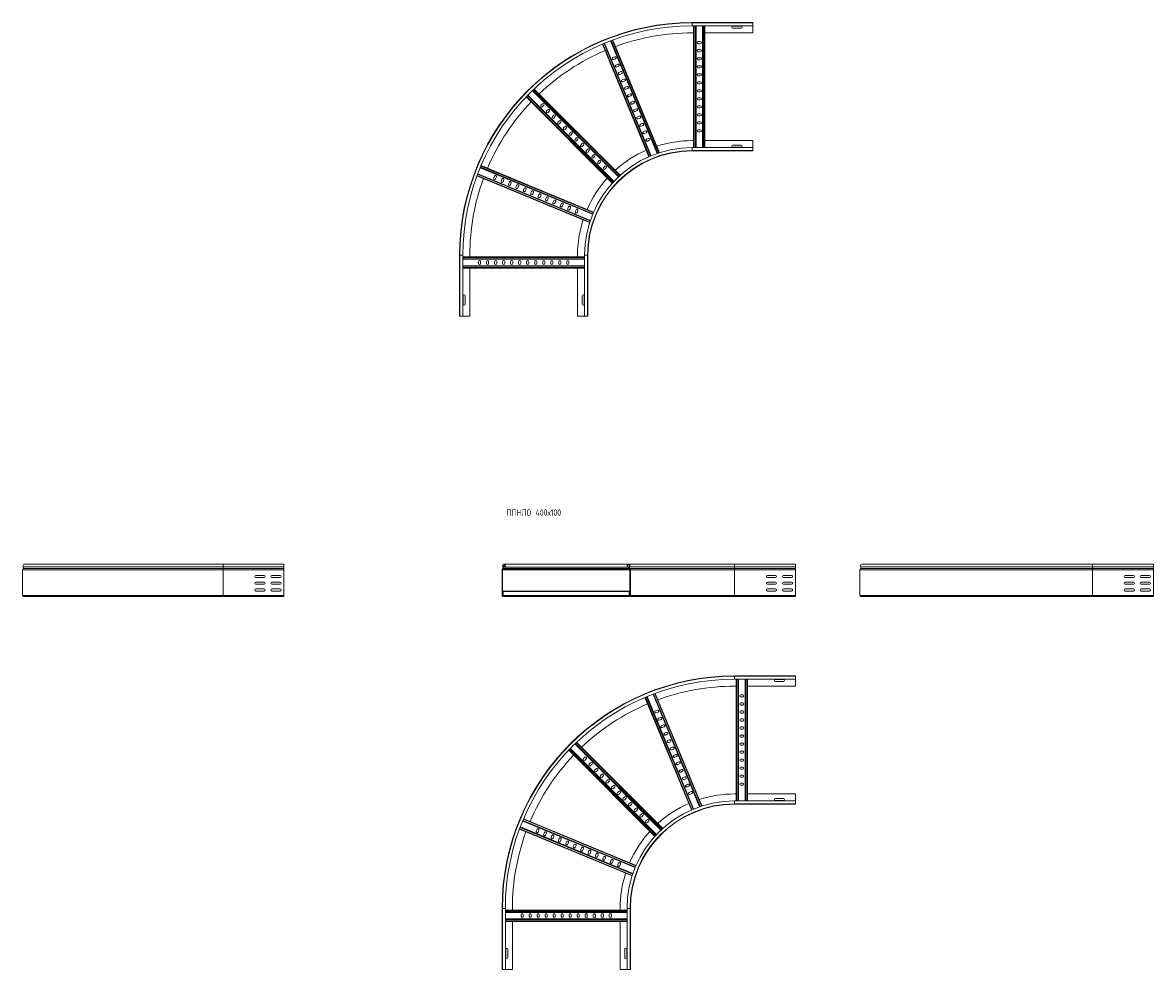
# Model space of a CAD drawing. Header units: millimetres. Extents: x -45 to 12912, y -6292 to 295.
# Tile 7 of 13: x 3116 to 6642, y -5996 to -3044. Entities that reach past the tile are written whole.
import ezdxf

# ---------------------------------------------------------------- set-up
doc = ezdxf.new("R2010")
doc.units = ezdxf.units.MM
doc.styles.add('SLDTEXTSTYLE0', font='TXT', dxfattribs={"width": 0.7, "bigfont": 'bigfont'})

msp = doc.modelspace()

# ---------------------------------------------------------------- linework, layer by layer
at = {"color": 7, "linetype": 'Continuous', "lineweight": 15}
for p, q in [((5203.3, -3044.4), (5393.3, -3044.4)), ((5393.3, -3045.6), (5203.3, -3045.6)), ((5203.3, -3054.7), (5393.3, -3054.7)), ((5208.3, -3434.2), (5208.3, -3054.7)), ((5215.8, -3434.2), (5215.8, -3054.7)), ((5235.8, -3434.2), (5235.8, -3054.7)), ((5243.3, -3434.2), (5243.3, -3054.7)), ((5330.5, -3055.7), (5356, -3055.7)), ((5356, -3062.2), (5330.5, -3062.2)), ((5393.3, -3045.6), (5393.3, -3044.4)), ((5393.3, -3054.7), (5393.3, -3045.6)), ((5393.3, -3076.4), (5393.3, -3054.7)), ((5094.4, -3452.4), (4949, -3101.4)), ((5101.5, -3450), (4956, -3098.8)), ((5203.3, -3076.4), (5208.3, -3076.4)), ((5243.3, -3076.4), (5393.3, -3076.4)), ((5068.8, -3462.4), (4923.5, -3111.7)), ((5075.7, -3459.4), (4930.4, -3108.8)), ((5229, -3103.7), (5222.5, -3103.7)), ((5222.5, -3110.2), (5229, -3110.2)), ((5229, -3128.7), (5222.5, -3128.7)), ((5222.5, -3135.2), (5229, -3135.2)), ((4962.3, -3151.1), (4956.3, -3153.6)), ((4958.8, -3159.6), (4964.8, -3157.1)), ((5229, -3153.7), (5222.5, -3153.7)), ((5222.5, -3160.2), (5229, -3160.2)), ((4971.9, -3174.2), (4965.9, -3176.7)), ((4968.4, -3182.7), (4974.4, -3180.2)), ((4981.4, -3197.3), (4975.4, -3199.8)), ((4977.9, -3205.8), (4983.9, -3203.3)), ((5229, -3178.7), (5222.5, -3178.7)), ((5222.5, -3185.2), (5229, -3185.2)), ((5229, -3203.7), (5222.5, -3203.7)), ((4991, -3220.4), (4985, -3222.9)), ((4987.5, -3228.9), (4993.5, -3226.4)), ((5000.6, -3243.5), (4994.6, -3246)), ((5222.5, -3210.2), (5229, -3210.2)), ((5229, -3228.7), (5222.5, -3228.7)), ((5222.5, -3235.2), (5229, -3235.2)), ((4954.5, -3544.7), (4686, -3276.1)), ((4959.6, -3539.2), (4691.2, -3270.7)), ((4973.8, -3525.1), (4705.3, -3256.6)), ((4979.3, -3520), (4710.7, -3251.4)), ((4997.1, -3252), (5003.1, -3249.5)), ((5010.1, -3266.6), (5004.1, -3269.1)), ((5006.6, -3275.1), (5012.6, -3272.6)), ((5229, -3253.7), (5222.5, -3253.7)), ((5222.5, -3260.2), (5229, -3260.2)), ((5229, -3278.7), (5222.5, -3278.7)), ((4736.8, -3297.6), (4732.2, -3302.2)), ((4736.8, -3306.8), (4741.4, -3302.2)), ((5019.7, -3289.7), (5013.7, -3292.2)), ((5016.2, -3298.2), (5022.2, -3295.7)), ((5029.3, -3312.8), (5023.3, -3315.3)), ((5222.5, -3285.2), (5229, -3285.2)), ((5229, -3303.7), (5222.5, -3303.7)), ((5222.5, -3310.2), (5229, -3310.2)), ((4754.5, -3315.3), (4749.9, -3319.9)), ((4754.5, -3324.5), (4759.1, -3319.9)), ((4772.2, -3333), (4767.6, -3337.6)), ((4772.2, -3342.2), (4776.8, -3337.6)), ((5025.8, -3321.3), (5031.8, -3318.8)), ((5038.8, -3335.9), (5032.8, -3338.4)), ((5035.3, -3344.4), (5041.3, -3341.9)), ((5229, -3328.7), (5222.5, -3328.7)), ((5222.5, -3335.2), (5229, -3335.2)), ((4789.8, -3350.7), (4785.2, -3355.3)), ((4789.8, -3359.8), (4794.4, -3355.3)), ((4807.5, -3368.3), (4802.9, -3372.9)), ((4807.5, -3377.5), (4812.1, -3372.9)), ((5048.4, -3359), (5042.4, -3361.5)), ((5044.9, -3367.5), (5050.9, -3365)), ((5058, -3382.1), (5052, -3384.6)), ((5229, -3353.7), (5222.5, -3353.7)), ((5222.5, -3360.2), (5229, -3360.2)), ((5229, -3378.7), (5222.5, -3378.7)), ((4825.2, -3386), (4820.6, -3390.6)), ((4825.2, -3395.2), (4829.8, -3390.6)), ((4842.9, -3403.7), (4838.3, -3408.3)), ((4842.9, -3412.9), (4847.5, -3408.3)), ((5054.5, -3390.6), (5060.5, -3388.1)), ((5067.5, -3405.2), (5061.5, -3407.7)), ((5064, -3413.7), (5070, -3411.2)), ((5203.3, -3412.4), (5208.3, -3412.4)), ((5222.5, -3385.2), (5229, -3385.2)), ((5243.3, -3412.4), (5393.3, -3412.4)), ((5393.3, -3412.4), (5393.3, -3434.2)), ((4860.5, -3421.4), (4856, -3426)), ((4860.5, -3430.6), (4865.1, -3426)), ((4878.2, -3439), (4873.6, -3443.6)), ((4878.2, -3448.2), (4882.8, -3443.6)), ((5393.3, -3434.2), (5203.3, -3434.2)), ((5203.3, -3443.3), (5393.3, -3443.3)), ((5203.3, -3444.4), (5393.3, -3444.4)), ((5356, -3426.7), (5330.5, -3426.7)), ((5330.5, -3433.2), (5356, -3433.2)), ((5393.3, -3434.2), (5393.3, -3443.3)), ((5393.3, -3443.3), (5393.3, -3444.4)), ((4896.1, -3635.2), (4545.4, -3490)), ((4895.9, -3456.7), (4891.3, -3461.3)), ((4895.9, -3465.9), (4900.5, -3461.3)), ((4913.6, -3474.4), (4909, -3479)), ((4913.6, -3483.6), (4918.2, -3479)), ((4883.7, -3668), (4532.5, -3522.5)), ((4886.1, -3660.9), (4535.1, -3515.5)), ((4893.1, -3642.1), (4542.5, -3496.9)), ((4587.3, -3522.8), (4584.8, -3528.8)), ((4590.8, -3531.2), (4593.3, -3525.2)), ((4931.3, -3492.1), (4926.7, -3496.7)), ((4931.3, -3501.3), (4935.9, -3496.7)), ((4610.4, -3532.3), (4607.9, -3538.3)), ((4613.9, -3540.8), (4616.4, -3534.8)), ((4633.5, -3541.9), (4631, -3547.9)), ((4637, -3550.4), (4639.5, -3544.4)), ((4656.6, -3551.5), (4654.1, -3557.5)), ((4660.1, -3559.9), (4662.6, -3553.9)), ((4679.7, -3561), (4677.2, -3567)), ((4683.2, -3569.5), (4685.7, -3563.5)), ((4702.8, -3570.6), (4700.3, -3576.6)), ((4706.3, -3579.1), (4708.8, -3573.1)), ((4725.9, -3580.2), (4723.4, -3586.2)), ((4729.4, -3588.6), (4731.9, -3582.6)), ((4749, -3589.7), (4746.5, -3595.7)), ((4752.5, -3598.2), (4755, -3592.2)), ((4772.1, -3599.3), (4769.6, -3605.3)), ((4775.6, -3607.8), (4778.1, -3601.8)), ((4795.2, -3608.9), (4792.7, -3614.9)), ((4798.7, -3617.3), (4801.2, -3611.3)), ((4818.3, -3618.4), (4815.8, -3624.4)), ((4821.8, -3626.9), (4824.3, -3620.9)), ((4841.4, -3628), (4838.9, -3634)), ((4844.9, -3636.5), (4847.4, -3630.5)), ((4478.3, -3769.4), (4478.3, -3959.4)), ((4479.4, -3769.4), (4479.4, -3959.4)), ((4488.5, -3959.4), (4488.5, -3769.4)), ((4510.3, -3769.4), (4510.3, -3774.7)), ((4846.3, -3769.4), (4846.3, -3774.7)), ((4868, -3769.4), (4868, -3959.4)), ((4877.1, -3959.4), (4877.1, -3769.4)), ((4878.3, -3769.4), (4878.3, -3959.4)), ((4868, -3774.7), (4488.5, -3774.7)), ((4868, -3782.2), (4488.5, -3782.2)), ((4868, -3802.2), (4488.5, -3802.2)), ((4537.5, -3789), (4537.5, -3795.5)), ((4544, -3795.5), (4544, -3789)), ((4562.5, -3789), (4562.5, -3795.5)), ((4569, -3795.5), (4569, -3789)), ((4587.5, -3789), (4587.5, -3795.5)), ((4594, -3795.5), (4594, -3789)), ((4612.5, -3789), (4612.5, -3795.5)), ((4619, -3795.5), (4619, -3789)), ((4637.5, -3789), (4637.5, -3795.5)), ((4644, -3795.5), (4644, -3789)), ((4662.5, -3789), (4662.5, -3795.5)), ((4669, -3795.5), (4669, -3789)), ((4687.5, -3789), (4687.5, -3795.5)), ((4694, -3795.5), (4694, -3789)), ((4712.5, -3789), (4712.5, -3795.5)), ((4719, -3795.5), (4719, -3789)), ((4737.5, -3789), (4737.5, -3795.5)), ((4744, -3795.5), (4744, -3789)), ((4762.5, -3789), (4762.5, -3795.5)), ((4769, -3795.5), (4769, -3789)), ((4787.5, -3789), (4787.5, -3795.5)), ((4794, -3795.5), (4794, -3789)), ((4812.5, -3789), (4812.5, -3795.5)), ((4819, -3795.5), (4819, -3789)), ((4868, -3809.7), (4488.5, -3809.7)), ((4510.3, -3809.7), (4510.3, -3959.4)), ((4846.3, -3809.7), (4846.3, -3959.4)), ((4489.5, -3922.2), (4489.5, -3896.7)), ((4496, -3896.7), (4496, -3922.2)), ((4860.5, -3896.7), (4860.5, -3922.2)), ((4867, -3922.2), (4867, -3896.7)), ((4479.4, -3959.4), (4478.3, -3959.4)), ((4488.5, -3959.4), (4479.4, -3959.4)), ((4510.3, -3959.4), (4488.5, -3959.4)), ((4846.3, -3959.4), (4868, -3959.4)), ((4868, -3959.4), (4877.1, -3959.4)), ((4877.1, -3959.4), (4878.3, -3959.4)), ((3115.8, -4750.5), (3115.8, -4830.8)), ((3740.8, -4750.5), (3115.8, -4750.5)), ((3117.8, -4746), (3117.4, -4746.3)), ((3740.8, -4746.3), (3117.4, -4746.3)), ((3740.8, -4746), (3117.8, -4746)), ((3740.8, -4740.7), (3117.9, -4740.7)), ((3740.8, -4733.2), (3121.4, -4733.2)), ((3930.8, -4733.2), (3740.8, -4733.2)), ((3740.8, -4740.7), (3930.8, -4740.7)), ((3740.8, -4740.7), (3740.8, -4746)), ((3740.8, -4746), (3740.8, -4746.3)), ((3740.8, -4746), (3930.8, -4746)), ((3740.8, -4746.3), (3740.8, -4750.5)), ((3740.8, -4746.3), (3930.8, -4746.3)), ((3740.8, -4750.5), (3740.8, -4830.8)), ((3740.8, -4750.5), (3930.8, -4750.5)), ((3930.8, -4733.2), (3930.8, -4740.7)), ((3930.8, -4740.7), (3930.8, -4746)), ((3930.8, -4746), (3930.8, -4746.3)), ((3930.8, -4746.3), (3930.8, -4750.5)), ((3930.8, -4750.5), (3930.8, -4830.8)), ((4610.9, -4750.5), (4610.9, -4830.8)), ((4612.1, -4830.8), (4612.1, -4750.5)), ((4612.9, -4746), (4612.6, -4746.3)), ((4613.4, -4747.2), (4613.8, -4746.8)), ((5335.9, -4733.2), (4616.6, -4733.2)), ((4617.7, -4740.9), (4618.2, -4742)), ((4618.2, -4742), (5003.6, -4742)), ((5004.1, -4740.9), (5003.6, -4742)), ((5006.7, -4742), (5003.6, -4742)), ((5007.2, -4740.9), (5004.1, -4740.9)), ((5335.9, -4733.2), (5005.2, -4733.2)), ((5008.4, -4747.2), (5008, -4746.8)), ((5335.9, -4740.7), (5008.7, -4740.7)), ((5008.9, -4746), (5009.3, -4746.3)), ((5335.9, -4746), (5008.9, -4746)), ((5335.9, -4746.3), (5009.3, -4746.3)), ((5009.7, -4830.8), (5009.7, -4750.5)), ((5010.9, -4750.5), (5010.9, -4830.8)), ((5335.9, -4750.5), (5010.9, -4750.5)), ((5525.9, -4733.2), (5335.9, -4733.2)), ((5525.9, -4733.2), (5335.9, -4733.2)), ((5335.9, -4740.7), (5335.9, -4746)), ((5335.9, -4740.7), (5525.9, -4740.7)), ((5335.9, -4746), (5335.9, -4746.3)), ((5335.9, -4746), (5525.9, -4746)), ((5335.9, -4746.3), (5335.9, -4750.5)), ((5335.9, -4746.3), (5525.9, -4746.3)), ((5335.9, -4750.5), (5335.9, -4830.8)), ((5335.9, -4750.5), (5525.9, -4750.5)), ((5525.9, -4733.2), (5525.9, -4740.7)), ((5525.9, -4740.7), (5525.9, -4746)), ((5525.9, -4746), (5525.9, -4746.3)), ((5525.9, -4746.3), (5525.9, -4750.5)), ((5525.9, -4750.5), (5525.9, -4830.8)), ((5726.8, -4750.5), (5726.8, -4830.8)), ((6451.8, -4750.5), (5726.8, -4750.5)), ((5728.8, -4746), (5728.5, -4746.3)), ((6451.8, -4746.3), (5728.5, -4746.3)), ((6451.8, -4746), (5728.8, -4746)), ((6451.8, -4740.7), (5729, -4740.7)), ((6451.8, -4733.2), (5732.5, -4733.2)), ((6641.8, -4733.2), (6451.8, -4733.2)), ((6451.8, -4740.7), (6641.8, -4740.7)), ((6451.8, -4740.7), (6451.8, -4746)), ((6451.8, -4746), (6451.8, -4746.3)), ((6451.8, -4746), (6641.8, -4746)), ((6451.8, -4746.3), (6451.8, -4750.5)), ((6451.8, -4746.3), (6641.8, -4746.3)), ((6451.8, -4750.5), (6451.8, -4830.8)), ((6451.8, -4750.5), (6641.8, -4750.5)), ((6641.8, -4733.2), (6641.8, -4740.7)), ((6641.8, -4740.7), (6641.8, -4746)), ((6641.8, -4746), (6641.8, -4746.3)), ((6641.8, -4746.3), (6641.8, -4750.5)), ((6641.8, -4750.5), (6641.8, -4830.8)), ((3843, -4768), (3868.5, -4768)), ((3868.5, -4774.5), (3843, -4774.5)), ((3843, -4789), (3868.5, -4789)), ((3893, -4768), (3918.5, -4768)), ((3918.5, -4774.5), (3893, -4774.5)), ((3893, -4789), (3918.5, -4789)), ((5463.7, -4768), (5438.2, -4768)), ((5438.2, -4774.5), (5463.7, -4774.5)), ((5463.7, -4789), (5438.2, -4789)), ((5513.7, -4768), (5488.2, -4768)), ((5488.2, -4774.5), (5513.7, -4774.5)), ((5513.7, -4789), (5488.2, -4789)), ((6554.1, -4768), (6579.6, -4768)), ((6579.6, -4774.5), (6554.1, -4774.5)), ((6554.1, -4789), (6579.6, -4789)), ((6604.1, -4768), (6629.6, -4768)), ((6629.6, -4774.5), (6604.1, -4774.5)), ((6604.1, -4789), (6629.6, -4789)), ((3868.5, -4795.5), (3843, -4795.5)), ((3868.5, -4810), (3843, -4810)), ((3843, -4816.5), (3868.5, -4816.5)), ((3918.5, -4795.5), (3893, -4795.5)), ((3918.5, -4810), (3893, -4810)), ((3893, -4816.5), (3918.5, -4816.5)), ((5007.4, -4816.6), (4614.4, -4816.6)), ((4614.4, -4818.4), (4614.4, -4816.6)), ((5007.4, -4818.4), (4614.4, -4818.4)), ((4614.4, -4830.2), (4614.4, -4818.4)), ((5007.4, -4830.2), (4614.4, -4830.2)), ((4614.4, -4832), (4614.4, -4830.2)), ((5009.7, -4816.6), (5007.4, -4816.6)), ((5007.4, -4818.4), (5007.4, -4816.6)), ((5007.4, -4830.2), (5007.4, -4818.4)), ((5007.4, -4832), (5007.4, -4830.2)), ((5438.2, -4795.5), (5463.7, -4795.5)), ((5463.7, -4810), (5438.2, -4810)), ((5438.2, -4816.5), (5463.7, -4816.5)), ((5488.2, -4795.5), (5513.7, -4795.5)), ((5513.7, -4810), (5488.2, -4810)), ((5488.2, -4816.5), (5513.7, -4816.5)), ((6579.6, -4795.5), (6554.1, -4795.5)), ((6579.6, -4810), (6554.1, -4810)), ((6554.1, -4816.5), (6579.6, -4816.5)), ((6629.6, -4795.5), (6604.1, -4795.5)), ((6629.6, -4810), (6604.1, -4810)), ((6604.1, -4816.5), (6629.6, -4816.5)), ((3740.8, -4830.8), (3115.8, -4830.8)), ((3740.8, -4833.2), (3118.2, -4833.2)), ((3740.8, -4830.8), (3740.8, -4833.2)), ((3740.8, -4830.8), (3930.8, -4830.8)), ((3740.8, -4833.2), (3930.8, -4833.2)), ((3930.8, -4830.8), (3930.8, -4833.2)), ((4642.9, -4832), (4613.3, -4832)), ((4613.3, -4833.2), (4642.9, -4833.2)), ((4642.9, -4833.2), (4642.9, -4832)), ((4978.9, -4832), (4642.9, -4832)), ((4642.9, -4833.2), (4978.9, -4833.2)), ((4978.9, -4833.2), (4978.9, -4832)), ((4978.9, -4832), (5008.5, -4832)), ((5008.5, -4833.2), (4978.9, -4833.2)), ((5335.9, -4833.2), (5008.5, -4833.2)), ((5335.9, -4830.8), (5010.9, -4830.8)), ((5335.9, -4830.8), (5335.9, -4833.2)), ((5335.9, -4830.8), (5525.9, -4830.8)), ((5335.9, -4833.2), (5525.9, -4833.2)), ((5525.9, -4830.8), (5525.9, -4833.2)), ((6451.8, -4830.8), (5726.8, -4830.8)), ((6451.8, -4833.2), (5729.2, -4833.2)), ((6451.8, -4830.8), (6451.8, -4833.2)), ((6451.8, -4830.8), (6641.8, -4830.8)), ((6451.8, -4833.2), (6641.8, -4833.2)), ((6641.8, -4830.8), (6641.8, -4833.2)), ((6641.8, -4832), (6641.8, -4830.8)), ((5335.9, -5081.1), (5525.9, -5081.1)), ((5525.9, -5082.2), (5335.9, -5082.2)), ((5335.9, -5091.3), (5525.9, -5091.3)), ((5340.9, -5470.9), (5340.9, -5091.3)), ((5348.4, -5470.9), (5348.4, -5091.3)), ((5368.4, -5470.9), (5368.4, -5091.3)), ((5375.9, -5470.9), (5375.9, -5091.3)), ((5463.2, -5092.4), (5488.7, -5092.4)), ((5488.7, -5098.9), (5463.2, -5098.9)), ((5525.9, -5082.2), (5525.9, -5081.1)), ((5525.9, -5091.3), (5525.9, -5082.2)), ((5525.9, -5113.1), (5525.9, -5091.3)), ((5208.3, -5496.1), (5063.1, -5145.5)), ((5227, -5489.1), (5081.7, -5138.1)), ((5234.2, -5486.7), (5088.7, -5135.5)), ((5335.9, -5113.1), (5340.9, -5113.1)), ((5361.7, -5140.4), (5355.2, -5140.4)), ((5355.2, -5146.9), (5361.7, -5146.9)), ((5375.9, -5113.1), (5525.9, -5113.1)), ((5201.4, -5499.1), (5056.2, -5148.4)), ((5361.7, -5165.4), (5355.2, -5165.4)), ((5355.2, -5171.9), (5361.7, -5171.9)), ((5095, -5187.8), (5088.9, -5190.3)), ((5091.4, -5196.3), (5097.4, -5193.8)), ((5104.5, -5210.9), (5098.5, -5213.4)), ((5101, -5219.4), (5107, -5216.9)), ((5361.7, -5190.4), (5355.2, -5190.4)), ((5355.2, -5196.9), (5361.7, -5196.9)), ((5361.7, -5215.4), (5355.2, -5215.4)), ((5114.1, -5234), (5108.1, -5236.5)), ((5110.6, -5242.5), (5116.6, -5240)), ((5355.2, -5221.9), (5361.7, -5221.9)), ((5361.7, -5240.4), (5355.2, -5240.4)), ((5355.2, -5246.9), (5361.7, -5246.9)), ((5112, -5556.7), (4843.4, -5288.1)), ((5123.7, -5257.1), (5117.7, -5259.6)), ((5120.1, -5265.6), (5126.1, -5263.1)), ((5133.2, -5280.2), (5127.2, -5282.7)), ((5129.7, -5288.7), (5135.7, -5286.2)), ((5361.7, -5265.4), (5355.2, -5265.4)), ((5355.2, -5271.9), (5361.7, -5271.9)), ((5087.2, -5581.4), (4818.6, -5312.8)), ((5092.3, -5575.9), (4823.8, -5307.4)), ((5106.4, -5561.7), (4838, -5293.3)), ((5142.8, -5303.3), (5136.8, -5305.8)), ((5139.3, -5311.8), (5145.3, -5309.3)), ((5361.7, -5290.4), (5355.2, -5290.4)), ((5355.2, -5296.9), (5361.7, -5296.9)), ((5361.7, -5315.4), (5355.2, -5315.4)), ((5355.2, -5321.9), (5361.7, -5321.9)), ((4869.5, -5334.3), (4864.9, -5338.9)), ((4869.5, -5343.5), (4874, -5338.9)), ((4887.1, -5352), (4882.5, -5356.6)), ((4887.1, -5361.2), (4891.7, -5356.6)), ((5152.4, -5326.4), (5146.4, -5328.9)), ((5148.8, -5334.9), (5154.8, -5332.4)), ((5161.9, -5349.5), (5155.9, -5352)), ((5158.4, -5358), (5164.4, -5355.5)), ((5361.7, -5340.4), (5355.2, -5340.4)), ((5355.2, -5346.9), (5361.7, -5346.9)), ((4904.8, -5369.7), (4900.2, -5374.3)), ((4904.8, -5378.9), (4909.4, -5374.3)), ((4922.5, -5387.3), (4917.9, -5391.9)), ((4922.5, -5396.5), (4927.1, -5391.9)), ((5171.5, -5372.6), (5165.5, -5375.1)), ((5168, -5381.1), (5174, -5378.6)), ((5361.7, -5365.4), (5355.2, -5365.4)), ((5355.2, -5371.9), (5361.7, -5371.9)), ((5361.7, -5390.4), (5355.2, -5390.4)), ((4940.2, -5405), (4935.6, -5409.6)), ((4940.2, -5414.2), (4944.8, -5409.6)), ((4957.8, -5422.7), (4953.2, -5427.3)), ((4957.8, -5431.9), (4962.4, -5427.3)), ((5181.1, -5395.7), (5175.1, -5398.2)), ((5177.5, -5404.2), (5183.5, -5401.7)), ((5190.6, -5418.8), (5184.6, -5421.3)), ((5187.1, -5427.3), (5193.1, -5424.8)), ((5355.2, -5396.9), (5361.7, -5396.9)), ((5361.7, -5415.4), (5355.2, -5415.4)), ((5355.2, -5421.9), (5361.7, -5421.9)), ((4975.5, -5440.4), (4970.9, -5445)), ((4975.5, -5449.6), (4980.1, -5445)), ((4993.2, -5458.1), (4988.6, -5462.7)), ((4993.2, -5467.2), (4997.8, -5462.7)), ((5200.2, -5441.9), (5194.2, -5444.4)), ((5196.7, -5450.4), (5202.7, -5447.9)), ((5335.9, -5449.1), (5340.9, -5449.1)), ((5375.9, -5449.1), (5525.9, -5449.1)), ((5488.7, -5463.4), (5463.2, -5463.4)), ((5525.9, -5449.1), (5525.9, -5470.9)), ((5010.9, -5475.7), (5006.3, -5480.3)), ((5010.9, -5484.9), (5015.5, -5480.3)), ((5028.5, -5493.4), (5024, -5498)), ((5028.5, -5502.6), (5033.1, -5498)), ((5525.9, -5470.9), (5335.9, -5470.9)), ((5335.9, -5480), (5525.9, -5480)), ((5335.9, -5481.1), (5525.9, -5481.1)), ((5463.2, -5469.9), (5488.7, -5469.9)), ((5525.9, -5470.9), (5525.9, -5480)), ((5525.9, -5480), (5525.9, -5481.1)), ((5025.8, -5678.8), (4675.1, -5533.6)), ((5028.7, -5671.9), (4678, -5526.6)), ((5046.2, -5511.1), (5041.6, -5515.7)), ((5046.2, -5520.3), (5050.8, -5515.7)), ((5063.9, -5528.8), (5059.3, -5533.4)), ((5063.9, -5538), (5068.5, -5533.4)), ((5016.4, -5704.7), (4665.1, -5559.2)), ((5018.8, -5697.5), (4667.8, -5552.2)), ((4720, -5559.4), (4717.5, -5565.4)), ((4723.5, -5567.9), (4726, -5561.9)), ((4743.1, -5569), (4740.6, -5575)), ((4746.6, -5577.5), (4749.1, -5571.5)), ((4766.2, -5578.6), (4763.7, -5584.6)), ((4769.7, -5587.1), (4772.2, -5581.1)), ((4789.3, -5588.1), (4786.8, -5594.1)), ((4792.8, -5596.6), (4795.3, -5590.6)), ((4812.4, -5597.7), (4809.9, -5603.7)), ((4815.9, -5606.2), (4818.4, -5600.2)), ((4835.5, -5607.3), (4833, -5613.3)), ((4839, -5615.8), (4841.5, -5609.8)), ((4858.6, -5616.8), (4856.1, -5622.8)), ((4862.1, -5625.3), (4864.6, -5619.3)), ((4881.6, -5626.4), (4879.2, -5632.4)), ((4885.2, -5634.9), (4887.7, -5628.9)), ((4904.7, -5636), (4902.3, -5642)), ((4908.3, -5644.5), (4910.8, -5638.5)), ((4927.8, -5645.5), (4925.4, -5651.6)), ((4931.4, -5654), (4933.8, -5648)), ((4950.9, -5655.1), (4948.5, -5661.1)), ((4954.5, -5663.6), (4956.9, -5657.6)), ((4974, -5664.7), (4971.5, -5670.7)), ((4977.6, -5673.2), (4980, -5667.2)), ((4610.9, -5806.1), (4610.9, -5996.1)), ((4612, -5806.1), (4612, -5996.1)), ((4621.1, -5996.1), (4621.1, -5806.1)), ((5000.7, -5811.4), (4621.1, -5811.4)), ((4642.9, -5806.1), (4642.9, -5811.4)), ((4978.9, -5806.1), (4978.9, -5811.4)), ((5000.7, -5806.1), (5000.7, -5996.1)), ((5009.8, -5996.1), (5009.8, -5806.1)), ((5010.9, -5806.1), (5010.9, -5996.1)), ((5000.7, -5818.9), (4621.1, -5818.9)), ((5000.7, -5838.9), (4621.1, -5838.9)), ((5000.7, -5846.4), (4621.1, -5846.4)), ((4642.9, -5846.4), (4642.9, -5996.1)), ((4670.2, -5825.7), (4670.2, -5832.2)), ((4676.7, -5832.2), (4676.7, -5825.7)), ((4695.2, -5825.7), (4695.2, -5832.2)), ((4701.7, -5832.2), (4701.7, -5825.7)), ((4720.2, -5825.7), (4720.2, -5832.2)), ((4726.7, -5832.2), (4726.7, -5825.7)), ((4745.2, -5825.7), (4745.2, -5832.2)), ((4751.7, -5832.2), (4751.7, -5825.7)), ((4770.2, -5825.7), (4770.2, -5832.2)), ((4776.7, -5832.2), (4776.7, -5825.7)), ((4795.2, -5825.7), (4795.2, -5832.2)), ((4801.7, -5832.2), (4801.7, -5825.7)), ((4820.2, -5825.7), (4820.2, -5832.2)), ((4826.7, -5832.2), (4826.7, -5825.7)), ((4845.2, -5825.7), (4845.2, -5832.2)), ((4851.7, -5832.2), (4851.7, -5825.7)), ((4870.2, -5825.7), (4870.2, -5832.2)), ((4876.7, -5832.2), (4876.7, -5825.7)), ((4895.2, -5825.7), (4895.2, -5832.2)), ((4901.7, -5832.2), (4901.7, -5825.7)), ((4920.2, -5825.7), (4920.2, -5832.2)), ((4926.7, -5832.2), (4926.7, -5825.7)), ((4945.2, -5825.7), (4945.2, -5832.2)), ((4951.7, -5832.2), (4951.7, -5825.7)), ((4978.9, -5846.4), (4978.9, -5996.1)), ((4622.2, -5958.9), (4622.2, -5933.4)), ((4628.7, -5933.4), (4628.7, -5958.9)), ((4993.2, -5933.4), (4993.2, -5958.9)), ((4999.7, -5958.9), (4999.7, -5933.4)), ((4612, -5996.1), (4610.9, -5996.1)), ((4621.1, -5996.1), (4612, -5996.1)), ((4642.9, -5996.1), (4621.1, -5996.1)), ((4978.9, -5996.1), (5000.7, -5996.1)), ((5000.7, -5996.1), (5009.8, -5996.1)), ((5009.8, -5996.1), (5010.9, -5996.1))]:
    msp.add_line(p, q, dxfattribs=at)
at = {"color": 8, "linetype": 'Continuous', "lineweight": 15}
for p, q in [((5203.3, -3045.6), (5203.3, -3044.4)), ((5203.3, -3054.7), (5203.3, -3045.6)), ((5210.1, -3434.2), (5210.1, -3054.7)), ((5214, -3434.2), (5214, -3054.7)), ((5237.6, -3434.2), (5237.6, -3054.7)), ((5241.5, -3434.2), (5241.5, -3054.7)), ((5096.1, -3451.8), (4950.7, -3100.8)), ((5099.8, -3450.6), (4954.4, -3099.4)), ((5070.4, -3461.6), (4925.2, -3111)), ((5074, -3460.1), (4928.8, -3109.5)), ((4955.7, -3543.4), (4687.2, -3274.8)), ((4958.4, -3540.5), (4689.9, -3272)), ((4975.1, -3523.8), (4706.6, -3255.4)), ((4978, -3521.2), (4709.4, -3252.7)), ((5203.3, -3434.2), (5203.3, -3443.3)), ((5203.3, -3443.3), (5203.3, -3444.4)), ((4884.3, -3666.3), (4533.1, -3520.8)), ((4885.5, -3662.6), (4534.5, -3517.2)), ((4893.8, -3640.5), (4543.2, -3495.2)), ((4895.4, -3636.9), (4544.7, -3491.6)), ((4479.4, -3769.4), (4478.3, -3769.4)), ((4488.5, -3769.4), (4479.4, -3769.4)), ((4868, -3769.4), (4877.1, -3769.4)), ((4877.1, -3769.4), (4878.3, -3769.4)), ((4868, -3776.5), (4488.5, -3776.5)), ((4868, -3780.4), (4488.5, -3780.4)), ((4868, -3804), (4488.5, -3804)), ((4868, -3807.9), (4488.5, -3807.9)), ((3740.8, -4733.2), (3740.8, -4740.7)), ((4612.1, -4750.5), (5009.7, -4750.5)), ((4613.4, -4747.2), (5008.4, -4747.2)), ((4613.8, -4746.8), (5008, -4746.8)), ((4614, -4739.9), (4619.2, -4739.9)), ((5335.9, -4733.2), (5335.9, -4740.7)), ((6451.8, -4733.2), (6451.8, -4740.7)), ((5009.7, -4818.4), (5007.4, -4818.4)), ((5009.7, -4830.2), (5007.4, -4830.2)), ((4612.1, -4830.8), (4614.4, -4830.8)), ((5335.9, -5082.2), (5335.9, -5081.1)), ((5335.9, -5091.3), (5335.9, -5082.2)), ((5342.7, -5470.9), (5342.7, -5091.3)), ((5346.6, -5470.9), (5346.6, -5091.3)), ((5370.2, -5470.9), (5370.2, -5091.3)), ((5374.1, -5470.9), (5374.1, -5091.3)), ((5203.1, -5498.3), (5057.8, -5147.7)), ((5206.7, -5496.8), (5061.4, -5146.2)), ((5228.8, -5488.5), (5083.3, -5137.4)), ((5232.5, -5487.3), (5087, -5136.1)), ((5088.4, -5580), (4819.9, -5311.5)), ((5091, -5577.2), (4822.6, -5308.7)), ((5107.7, -5560.5), (4839.3, -5292.1)), ((5110.6, -5557.9), (4842.1, -5289.3)), ((5335.9, -5470.9), (5335.9, -5480)), ((5335.9, -5480), (5335.9, -5481.1)), ((5026.5, -5677.1), (4675.8, -5531.9)), ((5028, -5673.6), (4677.3, -5528.3)), ((5016.9, -5703), (4665.8, -5557.5)), ((5018.2, -5699.3), (4667.1, -5553.8)), ((4612, -5806.1), (4610.9, -5806.1)), ((4621.1, -5806.1), (4612, -5806.1)), ((5000.7, -5813.2), (4621.1, -5813.2)), ((5000.7, -5817.1), (4621.1, -5817.1)), ((5000.7, -5806.1), (5009.8, -5806.1)), ((5009.8, -5806.1), (5010.9, -5806.1)), ((5000.7, -5840.7), (4621.1, -5840.7)), ((5000.7, -5844.6), (4621.1, -5844.6))]:
    msp.add_line(p, q, dxfattribs=at)
at = {"color": 7, "linetype": 'Continuous', "lineweight": 15}
for centre, radius, start, end in [((5203.3, -3769.4), 725, 90, 180), ((5203.3, -3769.4), 723.9, 90, 180), ((5203.3, -3769.4), 714.8, 90, 180), ((5330.5, -3058.9), 3.25, 90, 270), ((5356, -3058.9), 3.25, 270, 90), ((5203.3, -3769.4), 693, 90, 110.1631), ((5203.3, -3769.4), 693, 113.0574, 133.5088), ((5222.5, -3106.9), 3.25, 90, 270), ((5222.5, -3131.9), 3.25, 90, 270), ((5229, -3106.9), 3.25, 270, 90), ((5229, -3131.9), 3.25, 270, 90), ((4957.5, -3156.6), 3.25, 112.5, 292.5), ((4963.6, -3154.1), 3.25, 292.5, 112.5), ((5222.5, -3156.9), 3.25, 90, 270), ((5229, -3156.9), 3.25, 270, 90), ((4967.1, -3179.7), 3.25, 112.5, 292.5), ((4973.1, -3177.2), 3.25, 292.5, 112.5), ((4976.7, -3202.8), 3.25, 112.5, 292.5), ((4982.7, -3200.3), 3.25, 292.5, 112.5), ((5222.5, -3181.9), 3.25, 90, 270), ((5222.5, -3206.9), 3.25, 90, 270), ((5229, -3181.9), 3.25, 270, 90), ((5229, -3206.9), 3.25, 270, 90), ((4986.2, -3225.9), 3.25, 112.5, 292.5), ((4992.3, -3223.4), 3.25, 292.5, 112.5), ((5001.8, -3246.5), 3.25, 292.5, 112.5), ((5222.5, -3231.9), 3.25, 90, 270), ((5229, -3231.9), 3.25, 270, 90), ((4995.8, -3249), 3.25, 112.5, 292.5), ((5005.4, -3272.1), 3.25, 112.5, 292.5), ((5011.4, -3269.6), 3.25, 292.5, 112.5), ((5222.5, -3256.9), 3.25, 90, 270), ((5222.5, -3281.9), 3.25, 90, 270), ((5229, -3256.9), 3.25, 270, 90), ((5229, -3281.9), 3.25, 270, 90), ((5203.3, -3769.4), 693, 136.4028, 156.9673), ((4734.5, -3304.5), 3.25, 135, 315), ((4739.1, -3299.9), 3.25, 315, 135), ((4756.8, -3317.6), 3.25, 315, 135), ((5014.9, -3295.2), 3.25, 112.5, 292.5), ((5021, -3292.7), 3.25, 292.5, 112.5), ((5030.5, -3315.8), 3.25, 292.5, 112.5), ((5222.5, -3306.9), 3.25, 90, 270), ((5229, -3306.9), 3.25, 270, 90), ((4752.2, -3322.2), 3.25, 135, 315), ((4769.9, -3339.9), 3.25, 135, 315), ((4774.5, -3335.3), 3.25, 315, 135), ((4792.1, -3353), 3.25, 315, 135), ((5024.5, -3318.3), 3.25, 112.5, 292.5), ((5034.1, -3341.4), 3.25, 112.5, 292.5), ((5040.1, -3338.9), 3.25, 292.5, 112.5), ((5222.5, -3331.9), 3.25, 90, 270), ((5229, -3331.9), 3.25, 270, 90), ((4787.5, -3357.5), 3.25, 135, 315), ((4805.2, -3375.2), 3.25, 135, 315), ((4809.8, -3370.6), 3.25, 315, 135), ((5043.6, -3364.5), 3.25, 112.5, 292.5), ((5049.7, -3362), 3.25, 292.5, 112.5), ((5053.2, -3387.6), 3.25, 112.5, 292.5), ((5059.2, -3385.1), 3.25, 292.5, 112.5), ((5222.5, -3356.9), 3.25, 90, 270), ((5222.5, -3381.9), 3.25, 90, 270), ((5229, -3356.9), 3.25, 270, 90), ((5229, -3381.9), 3.25, 270, 90), ((4822.9, -3392.9), 3.25, 135, 315), ((4827.5, -3388.3), 3.25, 315, 135), ((4840.6, -3410.6), 3.25, 135, 315), ((4845.2, -3406), 3.25, 315, 135), ((5062.8, -3410.7), 3.25, 112.5, 292.5), ((5068.8, -3408.2), 3.25, 292.5, 112.5), ((5203.3, -3769.4), 357, 90, 107.9601), ((4858.2, -3428.3), 3.25, 135, 315), ((4862.8, -3423.7), 3.25, 315, 135), ((5203.3, -3769.4), 335.2, 90, 180), ((4875.9, -3445.9), 3.25, 135, 315), ((5203.3, -3769.4), 326.1, 90, 180), ((4880.5, -3441.3), 3.25, 315, 135), ((5203.3, -3769.4), 325, 90, 180), ((5203.3, -3769.4), 357, 113.5821, 132.1044), ((5330.5, -3429.9), 3.25, 90, 270), ((5356, -3429.9), 3.25, 270, 90), ((4893.6, -3463.6), 3.25, 135, 315), ((4898.2, -3459), 3.25, 315, 135), ((4911.3, -3481.3), 3.25, 135, 315), ((4915.9, -3476.7), 3.25, 315, 135), ((4590.3, -3524), 3.25, 337.5, 157.5), ((4929, -3499), 3.25, 135, 315), ((4933.6, -3494.4), 3.25, 315, 135), ((5203.3, -3769.4), 693, 159.8618, 180), ((4587.8, -3530), 3.25, 157.5, 337.5), ((4610.9, -3539.6), 3.25, 157.5, 337.5), ((4613.4, -3533.6), 3.25, 337.5, 157.5), ((4634, -3549.1), 3.25, 157.5, 337.5), ((4636.5, -3543.1), 3.25, 337.5, 157.5), ((4657.1, -3558.7), 3.25, 157.5, 337.5), ((4659.6, -3552.7), 3.25, 337.5, 157.5), ((4682.7, -3562.3), 3.25, 337.5, 157.5), ((5203.3, -3769.4), 357, 137.7239, 156.466), ((4680.2, -3568.3), 3.25, 157.5, 337.5), ((4703.3, -3577.8), 3.25, 157.5, 337.5), ((4705.8, -3571.8), 3.25, 337.5, 157.5), ((4726.4, -3587.4), 3.25, 157.5, 337.5), ((4728.9, -3581.4), 3.25, 337.5, 157.5), ((4749.5, -3597), 3.25, 157.5, 337.5), ((4752, -3591), 3.25, 337.5, 157.5), ((4772.6, -3606.5), 3.25, 157.5, 337.5), ((4775.1, -3600.5), 3.25, 337.5, 157.5), ((4795.7, -3616.1), 3.25, 157.5, 337.5), ((4798.2, -3610.1), 3.25, 337.5, 157.5), ((4818.8, -3625.7), 3.25, 157.5, 337.5), ((4821.3, -3619.7), 3.25, 337.5, 157.5), ((4844.4, -3629.2), 3.25, 337.5, 157.5), ((4841.9, -3635.2), 3.25, 157.5, 337.5), ((5203.3, -3769.4), 357, 162.0882, 180), ((4540.8, -3789), 3.25, 0, 180), ((4540.8, -3795.5), 3.25, 180, 0), ((4565.8, -3789), 3.25, 0, 180), ((4565.8, -3795.5), 3.25, 180, 0), ((4590.8, -3789), 3.25, 0, 180), ((4590.8, -3795.5), 3.25, 180, 0), ((4615.8, -3789), 3.25, 0, 180), ((4615.8, -3795.5), 3.25, 180, 0), ((4640.8, -3789), 3.25, 0, 180), ((4640.8, -3795.5), 3.25, 180, 0), ((4665.8, -3789), 3.25, 0, 180), ((4665.8, -3795.5), 3.25, 180, 0), ((4690.8, -3789), 3.25, 0, 180), ((4690.8, -3795.5), 3.25, 180, 0), ((4715.8, -3789), 3.25, 0, 180), ((4715.8, -3795.5), 3.25, 180, 0), ((4740.8, -3789), 3.25, 0, 180), ((4740.8, -3795.5), 3.25, 180, 360), ((4765.8, -3789), 3.25, 360, 180), ((4765.8, -3795.5), 3.25, 180, 0), ((4790.8, -3789), 3.25, 0, 180), ((4790.8, -3795.5), 3.25, 180, 0), ((4815.8, -3789), 3.25, 0, 180), ((4815.8, -3795.5), 3.25, 180, 0), ((4492.8, -3896.7), 3.25, 0, 180), ((4863.8, -3896.7), 3.25, 0, 180), ((4492.8, -3922.2), 3.25, 180, 0), ((4863.8, -3922.2), 3.25, 180, 0), ((3121.8, -4750.5), 6, 136.4642, 180), ((3121.4, -4737.8), 4.55, 90, 219.6825), ((3114.9, -4743.2), 4, 316.4642, 39.6825), ((4616.9, -4750.5), 6, 136.4642, 180), ((4616.6, -4737.8), 4.55, 290.35, 219.6825), ((4616.9, -4750.5), 4.8, 136.4642, 180), ((4610, -4743.2), 4, 316.4642, 39.6825), ((4616.6, -4737.8), 3.35, 290.35, 219.6825), ((4610, -4743.2), 5.2, 316.4642, 39.6825), ((5005.2, -4737.8), 4.55, 320.3184, 249.65), ((5005.2, -4737.8), 3.35, 320.3184, 249.65), ((5011.8, -4743.2), 5.2, 140.3184, 223.5351), ((5011.8, -4743.2), 4, 140.3184, 223.5351), ((5004.9, -4750.5), 4.8, 0, 43.5351), ((5004.9, -4750.5), 6, 0, 43.5351), ((5732.8, -4750.5), 6, 136.4642, 180), ((5732.5, -4737.8), 4.55, 90, 219.6825), ((5725.9, -4743.2), 4, 316.4642, 39.6825), ((3843, -4771.2), 3.25, 90, 270), ((3843, -4792.2), 3.25, 90, 270), ((3868.5, -4771.2), 3.25, 270, 90), ((3868.5, -4792.2), 3.25, 270, 90), ((3893, -4771.2), 3.25, 90, 270), ((3893, -4792.2), 3.25, 90, 270), ((3918.5, -4771.2), 3.25, 270, 90), ((3918.5, -4792.2), 3.25, 270, 90), ((5438.2, -4771.2), 3.25, 90, 270), ((5438.2, -4792.2), 3.25, 90, 270), ((5463.7, -4771.2), 3.25, 270, 90), ((5463.7, -4792.2), 3.25, 270, 90), ((5488.2, -4771.2), 3.25, 90, 270), ((5488.2, -4792.2), 3.25, 90, 270), ((5513.7, -4771.2), 3.25, 270, 90), ((5513.7, -4792.2), 3.25, 270, 90), ((6554.1, -4771.2), 3.25, 90, 270), ((6554.1, -4792.2), 3.25, 90, 270), ((6579.6, -4771.2), 3.25, 270, 90), ((6579.6, -4792.2), 3.25, 270, 90), ((6604.1, -4771.2), 3.25, 90, 270), ((6604.1, -4792.2), 3.25, 90, 270), ((6629.6, -4771.2), 3.25, 270, 90), ((6629.6, -4792.2), 3.25, 270, 90), ((3843, -4813.2), 3.25, 90, 270), ((3868.5, -4813.2), 3.25, 270, 90), ((3893, -4813.2), 3.25, 90, 270), ((3918.5, -4813.2), 3.25, 270, 90), ((5438.2, -4813.2), 3.25, 90, 270), ((5463.7, -4813.2), 3.25, 270, 90), ((5488.2, -4813.2), 3.25, 90, 270), ((5513.7, -4813.2), 3.25, 270, 90), ((6554.1, -4813.2), 3.25, 90, 270), ((6579.6, -4813.2), 3.25, 270, 90), ((6604.1, -4813.2), 3.25, 90, 270), ((6629.6, -4813.2), 3.25, 270, 90), ((3118.2, -4830.8), 2.4, 180, 270), ((4613.3, -4830.8), 2.4, 180, 270), ((4613.3, -4830.8), 1.2, 180, 270), ((5008.5, -4830.8), 1.2, 270, 0), ((5008.5, -4830.8), 2.4, 270, 0), ((5729.2, -4830.8), 2.4, 180, 270), ((5335.9, -5806.1), 725, 90, 180), ((5335.9, -5806.1), 723.9, 90, 180), ((5335.9, -5806.1), 714.8, 90, 180), ((5463.2, -5095.6), 3.25, 90, 270), ((5488.7, -5095.6), 3.25, 270, 90), ((5335.9, -5806.1), 693, 90, 110.1631), ((5355.2, -5143.6), 3.25, 90, 270), ((5361.7, -5143.6), 3.25, 270, 90), ((5335.9, -5806.1), 693, 113.0574, 133.5088), ((5355.2, -5168.6), 3.25, 90, 270), ((5361.7, -5168.6), 3.25, 270, 90), ((5090.2, -5193.3), 3.25, 112.5, 292.5), ((5096.2, -5190.8), 3.25, 292.5, 112.5), ((5099.8, -5216.4), 3.25, 112.5, 292.5), ((5105.8, -5213.9), 3.25, 292.5, 112.5), ((5355.2, -5193.6), 3.25, 90, 270), ((5355.2, -5218.6), 3.25, 90, 270), ((5361.7, -5193.6), 3.25, 270, 90), ((5361.7, -5218.6), 3.25, 270, 90), ((5109.3, -5239.5), 3.25, 112.5, 292.5), ((5115.3, -5237), 3.25, 292.5, 112.5), ((5355.2, -5243.6), 3.25, 90, 270), ((5361.7, -5243.6), 3.25, 270, 90), ((5118.9, -5262.6), 3.25, 112.5, 292.5), ((5124.9, -5260.1), 3.25, 292.5, 112.5), ((5128.5, -5285.7), 3.25, 112.5, 292.5), ((5134.5, -5283.2), 3.25, 292.5, 112.5), ((5355.2, -5268.6), 3.25, 90, 270), ((5361.7, -5268.6), 3.25, 270, 90), ((5138, -5308.8), 3.25, 112.5, 292.5), ((5144, -5306.3), 3.25, 292.5, 112.5), ((5355.2, -5293.6), 3.25, 90, 270), ((5355.2, -5318.6), 3.25, 90, 270), ((5361.7, -5293.6), 3.25, 270, 90), ((5361.7, -5318.6), 3.25, 270, 90), ((5335.9, -5806.1), 693, 136.4028, 156.9673), ((4867.2, -5341.2), 3.25, 135, 315), ((4871.7, -5336.6), 3.25, 315, 135), ((4884.8, -5358.9), 3.25, 135, 315), ((4889.4, -5354.3), 3.25, 315, 135), ((5147.6, -5331.9), 3.25, 112.5, 292.5), ((5153.6, -5329.4), 3.25, 292.5, 112.5), ((5157.2, -5355), 3.25, 112.5, 292.5), ((5163.2, -5352.5), 3.25, 292.5, 112.5), ((5355.2, -5343.6), 3.25, 90, 270), ((5361.7, -5343.6), 3.25, 270, 90), ((4902.5, -5376.6), 3.25, 135, 315), ((4907.1, -5372), 3.25, 315, 135), ((4920.2, -5394.2), 3.25, 135, 315), ((4924.8, -5389.6), 3.25, 315, 135), ((5166.7, -5378.1), 3.25, 112.5, 292.5), ((5172.7, -5375.6), 3.25, 292.5, 112.5), ((5355.2, -5368.6), 3.25, 90, 270), ((5355.2, -5393.6), 3.25, 90, 270), ((5361.7, -5368.6), 3.25, 270, 90), ((5361.7, -5393.6), 3.25, 270, 90), ((4937.9, -5411.9), 3.25, 135, 315), ((4942.5, -5407.3), 3.25, 315, 135), ((4955.5, -5429.6), 3.25, 135, 315), ((4960.1, -5425), 3.25, 315, 135), ((5176.3, -5401.2), 3.25, 112.5, 292.5), ((5182.3, -5398.7), 3.25, 292.5, 112.5), ((5185.9, -5424.3), 3.25, 112.5, 292.5), ((5191.9, -5421.8), 3.25, 292.5, 112.5), ((5355.2, -5418.6), 3.25, 90, 270), ((5361.7, -5418.6), 3.25, 270, 90), ((4973.2, -5447.3), 3.25, 135, 315), ((4977.8, -5442.7), 3.25, 315, 135), ((4990.9, -5465), 3.25, 135, 315), ((4995.5, -5460.4), 3.25, 315, 135), ((5195.4, -5447.4), 3.25, 112.5, 292.5), ((5201.4, -5444.9), 3.25, 292.5, 112.5), ((5335.9, -5806.1), 357, 90, 107.9601), ((5463.2, -5466.6), 3.25, 90, 270), ((5488.7, -5466.6), 3.25, 270, 90), ((5335.9, -5806.1), 335.2, 90, 180), ((5008.6, -5482.6), 3.25, 135, 315), ((5335.9, -5806.1), 326.1, 90, 180), ((5013.2, -5478), 3.25, 315, 135), ((5335.9, -5806.1), 325, 90, 180), ((5026.3, -5500.3), 3.25, 135, 315), ((5030.8, -5495.7), 3.25, 315, 135), ((5335.9, -5806.1), 357, 113.5821, 132.1044), ((5043.9, -5518), 3.25, 135, 315), ((5048.5, -5513.4), 3.25, 315, 135), ((5061.6, -5535.7), 3.25, 135, 315), ((5066.2, -5531.1), 3.25, 315, 135), ((5335.9, -5806.1), 693, 159.8618, 180), ((4720.5, -5566.7), 3.25, 157.5, 337.5), ((4723, -5560.7), 3.25, 337.5, 157.5), ((4746.1, -5570.3), 3.25, 337.5, 157.5), ((5335.9, -5806.1), 357, 137.7239, 156.466), ((4743.6, -5576.3), 3.25, 157.5, 337.5), ((4766.7, -5585.8), 3.25, 157.5, 337.5), ((4769.2, -5579.8), 3.25, 337.5, 157.5), ((4789.8, -5595.4), 3.25, 157.5, 337.5), ((4792.3, -5589.4), 3.25, 337.5, 157.5), ((4812.9, -5605), 3.25, 157.5, 337.5), ((4815.4, -5599), 3.25, 337.5, 157.5), ((4838.5, -5608.5), 3.25, 337.5, 157.5), ((4836, -5614.5), 3.25, 157.5, 337.5), ((4859.1, -5624.1), 3.25, 157.5, 337.5), ((4861.6, -5618.1), 3.25, 337.5, 157.5), ((4882.2, -5633.7), 3.25, 157.5, 337.5), ((4884.7, -5627.7), 3.25, 337.5, 157.5), ((4907.7, -5637.2), 3.25, 337.5, 157.5), ((4905.3, -5643.2), 3.25, 157.5, 337.5), ((4928.4, -5652.8), 3.25, 157.5, 337.5), ((4930.8, -5646.8), 3.25, 337.5, 157.5), ((4951.5, -5662.4), 3.25, 157.5, 337.5), ((4953.9, -5656.4), 3.25, 337.5, 157.5), ((4974.6, -5671.9), 3.25, 157.5, 337.5), ((4977, -5665.9), 3.25, 337.5, 157.5), ((5335.9, -5806.1), 357, 162.0882, 180), ((4673.4, -5825.7), 3.25, 0, 180), ((4673.4, -5832.2), 3.25, 180, 0), ((4698.4, -5825.7), 3.25, 0, 180), ((4698.4, -5832.2), 3.25, 180, 0), ((4723.4, -5825.7), 3.25, 0, 180), ((4723.4, -5832.2), 3.25, 180, 0), ((4748.4, -5825.7), 3.25, 0, 180), ((4748.4, -5832.2), 3.25, 180, 0), ((4773.4, -5825.7), 3.25, 0, 180), ((4773.4, -5832.2), 3.25, 180, 0), ((4798.4, -5825.7), 3.25, 0, 180), ((4798.4, -5832.2), 3.25, 180, 0), ((4823.4, -5825.7), 3.25, 0, 180), ((4823.4, -5832.2), 3.25, 180, 0), ((4848.4, -5825.7), 3.25, 0, 180), ((4848.4, -5832.2), 3.25, 180, 0), ((4873.4, -5825.7), 3.25, 0, 180), ((4873.4, -5832.2), 3.25, 180, 360), ((4898.4, -5825.7), 3.25, 360, 180), ((4898.4, -5832.2), 3.25, 180, 0), ((4923.4, -5825.7), 3.25, 360, 180), ((4923.4, -5832.2), 3.25, 180, 0), ((4948.4, -5825.7), 3.25, 0, 180), ((4948.4, -5832.2), 3.25, 180, 360), ((4625.4, -5933.4), 3.25, 0, 180), ((4625.4, -5958.9), 3.25, 180, 0), ((4996.4, -5933.4), 3.25, 0, 180), ((4996.4, -5958.9), 3.25, 180, 0)]:
    msp.add_arc(centre, radius, start, end, dxfattribs=at)

# ---------------------------------------------------------------- texts
at = {"color": 7, "linetype": 'Continuous', "lineweight": 0, "insert": (4624.3, -4562), "char_height": 20, "attachment_point": 1, "style": 'SLDTEXTSTYLE0'}
msp.add_mtext('\\M+18450\\M+1844C\\M+1844E\\M+1844C\\M+1844F 400\\M+18487100', dxfattribs=at)

doc.saveas('drawing.dxf')
